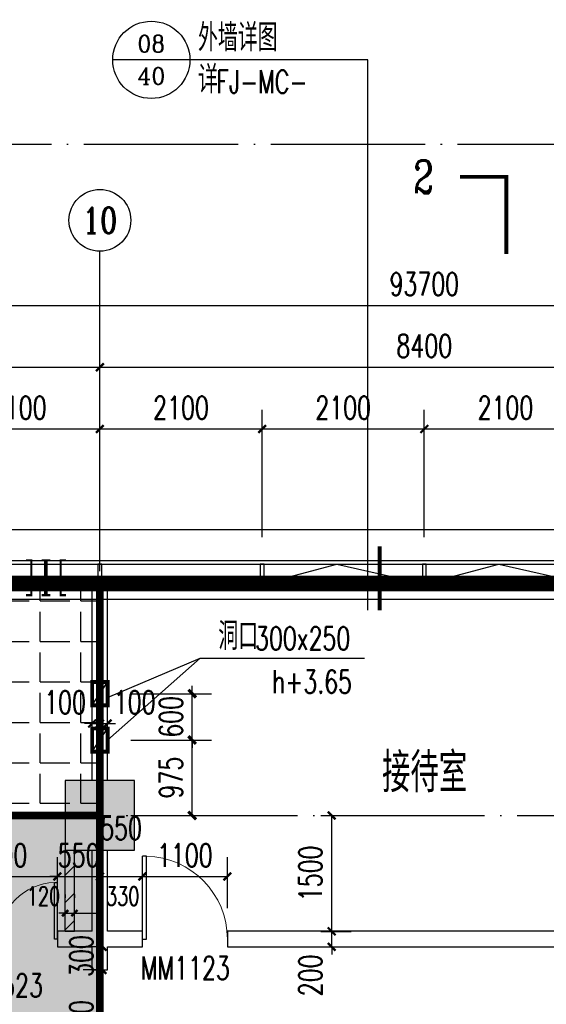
# Model space of a CAD drawing. Extents: x 797781 to 1255204, y 21234 to 1024248.
# Tile 152 of 256: x 937470 to 944287, y 202235 to 214975. Entities that reach past the tile are written whole.
import ezdxf
from ezdxf.enums import TextEntityAlignment as Align

# ---------------------------------------------------------------- set-up
doc = ezdxf.new("R2010")
doc.units = 0
doc.header["$LTSCALE"] = 1000
doc.header["$MEASUREMENT"] = 0
for name, pattern in [('230303生产综合楼-平面图_t8$0$DOTE', [2.42, 2, -0.2, 0.02, -0.2]), ('230303生产综合楼-平面图_t8$0$建筑底图$0$DASH', [0.35, 0.25, -0.1]), ('__DASH', [0.35, 0.25, -0.1])]:
    doc.linetypes.add(name, pattern=pattern)
for name, color, linetype in [('230303生产综合楼-平面图_t8$0$3T_WOOD', 21, 'Continuous'), ('230303生产综合楼-平面图_t8$0$AXIS', 3, 'Continuous'), ('230303生产综合楼-平面图_t8$0$AXIS_TEXT', 7, 'Continuous'), ('230303生产综合楼-平面图_t8$0$COLUMN', 40, 'Continuous'), ('230303生产综合楼-平面图_t8$0$CURTWALL', 4, 'Continuous'), ('230303生产综合楼-平面图_t8$0$DIM_IDEN', 3, 'Continuous'), ('230303生产综合楼-平面图_t8$0$DIM_SYMB', 3, 'Continuous'), ('230303生产综合楼-平面图_t8$0$DOTE', 1, '230303生产综合楼-平面图_t8$0$DOTE'), ('230303生产综合楼-平面图_t8$0$PUB_DIM', 3, 'Continuous'), ('230303生产综合楼-平面图_t8$0$PUB_HATCH', 8, 'Continuous'), ('230303生产综合楼-平面图_t8$0$PUB_TEXT', 7, 'Continuous'), ('230303生产综合楼-平面图_t8$0$WALL', 40, 'Continuous'), ('230303生产综合楼-平面图_t8$0$WALL-MOVE', 6, 'Continuous'), ('230303生产综合楼-平面图_t8$0$WINDOW', 4, 'Continuous'), ('230303生产综合楼-平面图_t8$0$WINDOW_TEXT', 7, 'Continuous'), ('A-暖通提建筑洞口', 1, 'Continuous'), ('AXIS_TEXT', 7, 'Continuous'), ('DIM_LEAD', 3, 'Continuous'), ('PUB_DIM', 3, 'Continuous'), ('PUB_HATCH', 8, 'Continuous'), ('PUB_TEXT', 7, 'Continuous'), ('VALVE_废水', 7, 'Continuous')]:
    doc.layers.add(name, color=color, linetype=linetype)
doc.styles.add('230303生产综合楼-平面图_t8$0$_TCH_AXIS', font='COMPLEX', dxfattribs={"bigfont": 'GBCBIG'})
doc.styles.add('230303生产综合楼-平面图_t8$0$_TCH_DIM', font='SIMPLEX', dxfattribs={"bigfont": 'GBCBIG'})
doc.styles.add('230303生产综合楼-平面图_T8$0$_TCH_DIM_T3', font='SIMPLEX', dxfattribs={"width": 0.705882, "bigfont": 'GBCBIG'})
doc.styles.add('230303生产综合楼-平面图_t8$0$_TCH_LABEL', font='COMPLEX', dxfattribs={"bigfont": 'GBCBIG'})
doc.styles.add('230303生产综合楼-平面图_t8$0$_TCH_WINDOW', font='SIMPLEX', dxfattribs={"height": 3.5, "bigfont": 'GBCBIG'})
doc.styles.add('_TCH_DIM', font='SIMPLEX', dxfattribs={"bigfont": 'GBCBIG'})
doc.styles.add('_TCH_DIM_T3', font='SIMPLEX', dxfattribs={"width": 0.705882, "bigfont": 'GBCBIG'})
doc.styles.add('COMPLEX', font='COMPLEX')
doc.dimstyles.new('230303生产综合楼-平面图_T8$0$_TCH_ARCH&&100', dxfattribs={"dimtxt": 297.5, "dimasz": 100, "dimexe": 250, "dimexo": 300, "dimgap": 126.25, "dimtad": 1, "dimdec": 0, "dimzin": 0, "dimdsep": 46, "dimtxsty": '230303生产综合楼-平面图_T8$0$_TCH_DIM_T3', "dimblk": '230303生产综合楼-平面图_t8$0$_ArchTick', "dimcen": 0.09, "dimclrt": 7, "dimazin": 2, "dimtfac": 1, "dimtdec": 0, "dimtix": 1, "dimtmove": 2, "dimatfit": 3, "dimfxl": 1, "dimtolj": 1, "dimtzin": 0, "dimarcsym": 0})
doc.dimstyles.new('_TCH_ARCH&&100', dxfattribs={"dimtxt": 297.5, "dimasz": 100, "dimexe": 250, "dimexo": 300, "dimgap": 126.25, "dimtad": 1, "dimdec": 0, "dimzin": 0, "dimdsep": 46, "dimtxsty": '_TCH_DIM_T3', "dimblk": 'ARCHTICK', "dimcen": 0.09, "dimclrt": 7, "dimazin": 2, "dimtfac": 1, "dimtdec": 0, "dimtix": 1, "dimtmove": 2, "dimatfit": 3, "dimfxl": 1, "dimtolj": 1, "dimtzin": 0, "dimarcsym": 0})
doc.dimstyles.new('_TCH_ARCH&&80', dxfattribs={"dimtxt": 238, "dimasz": 80, "dimexe": 200, "dimexo": 240, "dimgap": 101, "dimtad": 1, "dimdec": 0, "dimzin": 0, "dimdsep": 46, "dimtxsty": '_TCH_DIM_T3', "dimblk": 'ARCHTICK', "dimcen": 0.09, "dimclrt": 7, "dimazin": 2, "dimtfac": 1, "dimtdec": 0, "dimtix": 1, "dimtmove": 2, "dimatfit": 3, "dimfxl": 1, "dimtolj": 1, "dimtzin": 0, "dimarcsym": 0})

# ---------------------------------------------------------------- blocks, each defined once
blk = doc.blocks.new('AQ1')
at = {"color": 6, "linetype": '__DASH', "ltscale": 4, "const_width": 200}
blk.add_lwpolyline([(1101100, 194745), (1146200, 194745)], dxfattribs=at)
blk = doc.blocks.new('$VALVE$00000547')
at = {"const_width": 30}
for points in [[(0, 100), (-250, 100), (-250, 175)], [(0, 100), (0, 175)], [(0, 100), (250, 100), (250, 175)], [(-250, -175), (-250, -100), (0, -100)], [(0, -175), (0, -100)], [(250, -175), (250, -100), (0, -100)]]:
    blk.add_lwpolyline(points, dxfattribs=at)
blk = doc.blocks.new('1FFSTG')
at = {"layer": 'VALVE_废水', "xscale": 0.9000000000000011, "yscale": 0.9000000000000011, "zscale": 0.9000000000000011, "rotation": 90.02225538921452}
for p in [(1080534, 212857), (1080734, 212857)]:
    blk.add_blockref('$VALVE$00000547', p, dxfattribs=at)
blk = doc.blocks.new('_ArchTick')
at = {"color": 0, "linetype": 'ByBlock', "const_width": 0.4}
blk.add_lwpolyline([(-0.5, -0.5), (0.5, 0.5)], dxfattribs=at)
blk = doc.blocks.new('*D6644')
at = {"layer": 'Defpoints', "color": 0, "transparency": 16777216}
for p in [(1207334, 211141), (1208429, 211141), (1207334, 210541)]:
    blk.add_point(p, dxfattribs=at)
at = {"layer": 'PUB_DIM', "color": 0, "lineweight": -2, "transparency": 16777216}
for p, q in [((1208429, 211141), (1208429, 211241)), ((1207634, 211141), (1208679, 211141)), ((1208429, 210541), (1208429, 211141)), ((1207634, 210541), (1208679, 210541)), ((1208429, 210541), (1208429, 210441))]:
    blk.add_line(p, q, dxfattribs=at)
at = {"layer": 'PUB_DIM', "color": 0, "lineweight": -2, "transparency": 16777216, "xscale": 100, "yscale": 100, "zscale": 100}
for p, rotation in [((1208429, 211141), 270), ((1208429, 210541), 90)]:
    blk.add_blockref('_ArchTick', p, dxfattribs=dict(at, rotation=rotation))
at = {"layer": 'PUB_DIM', "color": 7, "transparency": 16777216, "insert": (1208154, 210841), "char_height": 297.5, "attachment_point": 5, "rotation": 90, "style": '_TCH_DIM_T3'}
blk.add_mtext('\\A1;600', dxfattribs=at)
blk = doc.blocks.new('*D6645')
at = {"layer": 'Defpoints', "color": 0, "transparency": 16777216}
for p in [(1207334, 210541), (1208429, 210541), (1207334, 209566)]:
    blk.add_point(p, dxfattribs=at)
at = {"layer": 'PUB_DIM', "color": 0, "lineweight": -2, "transparency": 16777216}
for p, q in [((1207634, 210541), (1208679, 210541)), ((1208429, 209566), (1208429, 210541)), ((1207634, 209566), (1208679, 209566))]:
    blk.add_line(p, q, dxfattribs=at)
at = {"layer": 'PUB_DIM', "color": 0, "lineweight": -2, "transparency": 16777216, "xscale": 100, "yscale": 100, "zscale": 100}
for p, rotation in [((1208429, 210541), 90), ((1208429, 209566), 270)]:
    blk.add_blockref('_ArchTick', p, dxfattribs=dict(at, rotation=rotation))
at = {"layer": 'PUB_DIM', "color": 7, "transparency": 16777216, "insert": (1208154, 210054), "char_height": 297.5, "attachment_point": 5, "rotation": 90, "style": '_TCH_DIM_T3'}
blk.add_mtext('\\A1;975', dxfattribs=at)
blk = doc.blocks.new('230303生产综合楼-平面图_t8$0$1WZST')
at = {"layer": '230303生产综合楼-平面图_t8$0$3T_WOOD'}
blk.add_lwpolyline([(927982, 7754), (927982, 7804)], dxfattribs=at)
for points in [[(927957, 7504), (928007, 7504), (928007, 7754), (927957, 7754)], [(930057, 7504), (930107, 7504), (930107, 7754), (930057, 7754)], [(932157, 7504), (932207, 7504), (932207, 7754), (932157, 7754)]]:
    blk.add_lwpolyline(points, close=True, dxfattribs=at)
blk = doc.blocks.new('*D1085')
at = {"layer": 'Defpoints', "color": 0, "transparency": 16777216}
for p in [(938058, 203414), (938178, 203414), (938178, 203414)]:
    blk.add_point(p, dxfattribs=at)
at = {"layer": 'PUB_DIM', "color": 0, "lineweight": -2, "transparency": 16777216}
for p, q in [((938058, 203654), (938058, 203614)), ((938178, 203654), (938178, 203614)), ((938058, 203414), (937978, 203414)), ((938058, 203414), (938178, 203414)), ((938178, 203414), (938258, 203414))]:
    blk.add_line(p, q, dxfattribs=at)
at = {"layer": 'PUB_DIM', "color": 0, "lineweight": -2, "transparency": 16777216, "xscale": 80, "yscale": 80, "zscale": 80}
blk.add_blockref('_ArchTick', (938058, 203414), dxfattribs=at)
at = {"layer": 'PUB_DIM', "color": 0, "lineweight": -2, "transparency": 16777216, "xscale": 80, "yscale": 80, "zscale": 80, "rotation": 180}
blk.add_blockref('_ArchTick', (938178, 203414), dxfattribs=at)
at = {"layer": 'PUB_DIM', "color": 7, "transparency": 16777216, "insert": (937778, 203634), "char_height": 238, "attachment_point": 5, "style": '_TCH_DIM_T3'}
blk.add_mtext('\\A1;120', dxfattribs=at)
blk = doc.blocks.new('*D1086')
at = {"layer": 'Defpoints', "color": 0, "transparency": 16777216}
for p in [(938178, 203414), (938508, 203414), (938508, 203414)]:
    blk.add_point(p, dxfattribs=at)
at = {"layer": 'PUB_DIM', "color": 0, "lineweight": -2, "transparency": 16777216}
for p, q in [((938178, 203654), (938178, 203614)), ((938508, 203654), (938508, 203614)), ((938178, 203414), (938508, 203414))]:
    blk.add_line(p, q, dxfattribs=at)
at = {"layer": 'PUB_DIM', "color": 0, "lineweight": -2, "transparency": 16777216, "xscale": 80, "yscale": 80, "zscale": 80, "rotation": 180}
blk.add_blockref('_ArchTick', (938178, 203414), dxfattribs=at)
at = {"layer": 'PUB_DIM', "color": 0, "lineweight": -2, "transparency": 16777216, "xscale": 80, "yscale": 80, "zscale": 80}
blk.add_blockref('_ArchTick', (938508, 203414), dxfattribs=at)
at = {"layer": 'PUB_DIM', "color": 7, "transparency": 16777216, "insert": (938804, 203634), "char_height": 238, "attachment_point": 5, "style": '_TCH_DIM_T3'}
blk.add_mtext('\\A1;330', dxfattribs=at)
blk = doc.blocks.new('230303生产综合楼-平面图_t8$0$$DorLib2D$00000002')
for p, q in [((-0.5, 0), (-0.5, 0.4875)), ((-0.475, 0.4875), (-0.5, 0.4875)), ((-0.475, 0), (-0.475, 0.4875)), ((0.475, 0), (0.475, 0.4875)), ((0.475, 0.4875), (0.5, 0.4875)), ((0.5, 0), (0.5, 0.4875)), ((-0.5, 0), (-0.475, 0)), ((0.5, 0), (0.475, 0))]:
    blk.add_line(p, q)
at = {"lineweight": 13}
for centre, start, end in [((-0.4875, 0), 0, 88.53072), ((0.4875, 0), 91.46928, 180)]:
    blk.add_arc(centre, 0.4875, start, end, dxfattribs=at)
blk = doc.blocks.new('230303生产综合楼-平面图_t8$0$_ArchTick')
at = {"color": 0, "linetype": 'ByBlock', "const_width": 0.3}
blk.add_lwpolyline([(-0.5, -0.5), (0.5, 0.5)], dxfattribs=at)
blk = doc.blocks.new('*D1220')
at = {"layer": '230303生产综合楼-平面图_t8$0$PUB_DIM', "color": 0, "lineweight": -2, "transparency": 16777216}
for p, q in [((938408, 206139), (938408, 206118)), ((938508, 206139), (938508, 206118)), ((938408, 205868), (938308, 205868)), ((938408, 205868), (938508, 205868)), ((938508, 205868), (938608, 205868))]:
    blk.add_line(p, q, dxfattribs=at)
at = {"layer": 'Defpoints', "color": 0, "transparency": 16777216}
for p in [(938408, 205839), (938508, 205868), (938508, 205839)]:
    blk.add_point(p, dxfattribs=at)
at = {"layer": '230303生产综合楼-平面图_t8$0$PUB_DIM', "color": 0, "lineweight": -2, "transparency": 16777216, "xscale": 100, "yscale": 100, "zscale": 100}
blk.add_blockref('230303生产综合楼-平面图_t8$0$_ArchTick', (938408, 205868), dxfattribs=at)
at = {"layer": '230303生产综合楼-平面图_t8$0$PUB_DIM', "color": 0, "lineweight": -2, "transparency": 16777216, "xscale": 100, "yscale": 100, "zscale": 100, "rotation": 180}
blk.add_blockref('230303生产综合楼-平面图_t8$0$_ArchTick', (938508, 205868), dxfattribs=at)
at = {"layer": '230303生产综合楼-平面图_t8$0$PUB_DIM', "color": 7, "transparency": 16777216, "insert": (938058, 206143), "char_height": 297.5, "attachment_point": 5, "style": '230303生产综合楼-平面图_T8$0$_TCH_DIM_T3'}
blk.add_mtext('\\A1;100', dxfattribs=at)
blk = doc.blocks.new('*D1221')
at = {"layer": '230303生产综合楼-平面图_t8$0$PUB_DIM', "color": 0, "lineweight": -2, "transparency": 16777216}
for p, q in [((938508, 206139), (938508, 206118)), ((938608, 206139), (938608, 206118)), ((938508, 205868), (938408, 205868)), ((938508, 205868), (938608, 205868)), ((938608, 205868), (938708, 205868))]:
    blk.add_line(p, q, dxfattribs=at)
at = {"layer": 'Defpoints', "color": 0, "transparency": 16777216}
for p in [(938508, 205839), (938608, 205868), (938608, 205839)]:
    blk.add_point(p, dxfattribs=at)
at = {"layer": '230303生产综合楼-平面图_t8$0$PUB_DIM', "color": 0, "lineweight": -2, "transparency": 16777216, "xscale": 100, "yscale": 100, "zscale": 100}
blk.add_blockref('230303生产综合楼-平面图_t8$0$_ArchTick', (938508, 205868), dxfattribs=at)
at = {"layer": '230303生产综合楼-平面图_t8$0$PUB_DIM', "color": 0, "lineweight": -2, "transparency": 16777216, "xscale": 100, "yscale": 100, "zscale": 100, "rotation": 180}
blk.add_blockref('230303生产综合楼-平面图_t8$0$_ArchTick', (938608, 205868), dxfattribs=at)
at = {"layer": '230303生产综合楼-平面图_t8$0$PUB_DIM', "color": 7, "transparency": 16777216, "insert": (938958, 206143), "char_height": 297.5, "attachment_point": 5, "style": '230303生产综合楼-平面图_T8$0$_TCH_DIM_T3'}
blk.add_mtext('\\A1;100', dxfattribs=at)
blk = doc.blocks.new('*D1318')
at = {"layer": '230303生产综合楼-平面图_t8$0$PUB_DIM', "color": 0, "lineweight": -2, "transparency": 16777216}
for p, q in [((941370, 204679), (941759, 204679)), ((941509, 203179), (941509, 204679)), ((941370, 203179), (941759, 203179))]:
    blk.add_line(p, q, dxfattribs=at)
at = {"layer": 'Defpoints', "color": 0, "transparency": 16777216}
for p in [(941070, 204679), (941509, 204679), (941070, 203179)]:
    blk.add_point(p, dxfattribs=at)
at = {"layer": '230303生产综合楼-平面图_t8$0$PUB_DIM', "color": 0, "lineweight": -2, "transparency": 16777216, "xscale": 100, "yscale": 100, "zscale": 100}
for p, rotation in [((941509, 204679), 90), ((941509, 203179), 270)]:
    blk.add_blockref('230303生产综合楼-平面图_t8$0$_ArchTick', p, dxfattribs=dict(at, rotation=rotation))
at = {"layer": '230303生产综合楼-平面图_t8$0$PUB_DIM', "color": 7, "transparency": 16777216, "insert": (941234, 203929), "char_height": 297.5, "attachment_point": 5, "rotation": 90, "style": '230303生产综合楼-平面图_T8$0$_TCH_DIM_T3'}
blk.add_mtext('\\A1;1500', dxfattribs=at)
blk = doc.blocks.new('*D1319')
at = {"layer": '230303生产综合楼-平面图_t8$0$PUB_DIM', "color": 0, "lineweight": -2, "transparency": 16777216}
for p, q in [((941509, 203179), (941509, 203279)), ((941370, 203179), (941759, 203179)), ((941509, 202979), (941509, 203179)), ((941370, 202979), (941759, 202979)), ((941509, 202979), (941509, 202879))]:
    blk.add_line(p, q, dxfattribs=at)
at = {"layer": 'Defpoints', "color": 0, "transparency": 16777216}
for p in [(941070, 203179), (941509, 203179), (941070, 202979)]:
    blk.add_point(p, dxfattribs=at)
at = {"layer": '230303生产综合楼-平面图_t8$0$PUB_DIM', "color": 0, "lineweight": -2, "transparency": 16777216, "xscale": 100, "yscale": 100, "zscale": 100}
for p, rotation in [((941509, 203179), 270), ((941509, 202979), 90)]:
    blk.add_blockref('230303生产综合楼-平面图_t8$0$_ArchTick', p, dxfattribs=dict(at, rotation=rotation))
at = {"layer": '230303生产综合楼-平面图_t8$0$PUB_DIM', "color": 7, "transparency": 16777216, "insert": (941234, 202609), "char_height": 297.5, "attachment_point": 5, "rotation": 90, "style": '230303生产综合楼-平面图_T8$0$_TCH_DIM_T3'}
blk.add_mtext('\\A1;200', dxfattribs=at)
blk = doc.blocks.new('*D1329')
at = {"layer": '230303生产综合楼-平面图_t8$0$PUB_DIM', "color": 0, "lineweight": -2, "transparency": 16777216}
for p, q in [((936458, 203479), (936458, 204138)), ((937958, 203479), (937958, 204138)), ((936458, 203888), (937958, 203888))]:
    blk.add_line(p, q, dxfattribs=at)
at = {"layer": 'Defpoints', "color": 0, "transparency": 16777216}
for p in [(937958, 203888), (936458, 203179), (937958, 203179)]:
    blk.add_point(p, dxfattribs=at)
at = {"layer": '230303生产综合楼-平面图_t8$0$PUB_DIM', "color": 0, "lineweight": -2, "transparency": 16777216, "xscale": 100, "yscale": 100, "zscale": 100, "rotation": 180}
blk.add_blockref('230303生产综合楼-平面图_t8$0$_ArchTick', (936458, 203888), dxfattribs=at)
at = {"layer": '230303生产综合楼-平面图_t8$0$PUB_DIM', "color": 0, "lineweight": -2, "transparency": 16777216, "xscale": 100, "yscale": 100, "zscale": 100}
blk.add_blockref('230303生产综合楼-平面图_t8$0$_ArchTick', (937958, 203888), dxfattribs=at)
at = {"layer": '230303生产综合楼-平面图_t8$0$PUB_DIM', "color": 7, "transparency": 16777216, "insert": (937208, 204163), "char_height": 297.5, "attachment_point": 5, "style": '230303生产综合楼-平面图_T8$0$_TCH_DIM_T3'}
blk.add_mtext('\\A1;1500', dxfattribs=at)
blk = doc.blocks.new('*D1330')
at = {"layer": '230303生产综合楼-平面图_t8$0$PUB_DIM', "color": 0, "lineweight": -2, "transparency": 16777216}
for p, q in [((937958, 203479), (937958, 204138)), ((938508, 203479), (938508, 204138)), ((937958, 203888), (937858, 203888)), ((937958, 203888), (938508, 203888)), ((938508, 203888), (938608, 203888))]:
    blk.add_line(p, q, dxfattribs=at)
at = {"layer": 'Defpoints', "color": 0, "transparency": 16777216}
for p in [(938508, 203888), (937958, 203179), (938508, 203179)]:
    blk.add_point(p, dxfattribs=at)
at = {"layer": '230303生产综合楼-平面图_t8$0$PUB_DIM', "color": 0, "lineweight": -2, "transparency": 16777216, "xscale": 100, "yscale": 100, "zscale": 100}
blk.add_blockref('230303生产综合楼-平面图_t8$0$_ArchTick', (937958, 203888), dxfattribs=at)
at = {"layer": '230303生产综合楼-平面图_t8$0$PUB_DIM', "color": 0, "lineweight": -2, "transparency": 16777216, "xscale": 100, "yscale": 100, "zscale": 100, "rotation": 180}
blk.add_blockref('230303生产综合楼-平面图_t8$0$_ArchTick', (938508, 203888), dxfattribs=at)
at = {"layer": '230303生产综合楼-平面图_t8$0$PUB_DIM', "color": 7, "transparency": 16777216, "insert": (938233, 204163), "char_height": 297.5, "attachment_point": 5, "style": '230303生产综合楼-平面图_T8$0$_TCH_DIM_T3'}
blk.add_mtext('\\A1;550', dxfattribs=at)
blk = doc.blocks.new('*D1331')
at = {"layer": '230303生产综合楼-平面图_t8$0$PUB_DIM', "color": 0, "lineweight": -2, "transparency": 16777216}
for p, q in [((938508, 203479), (938508, 204138)), ((939058, 203479), (939058, 204138)), ((938508, 203888), (939058, 203888))]:
    blk.add_line(p, q, dxfattribs=at)
at = {"layer": 'Defpoints', "color": 0, "transparency": 16777216}
for p in [(939058, 203888), (938508, 203179), (939058, 203179)]:
    blk.add_point(p, dxfattribs=at)
at = {"layer": '230303生产综合楼-平面图_t8$0$PUB_DIM', "color": 0, "lineweight": -2, "transparency": 16777216, "xscale": 100, "yscale": 100, "zscale": 100, "rotation": 180}
blk.add_blockref('230303生产综合楼-平面图_t8$0$_ArchTick', (938508, 203888), dxfattribs=at)
at = {"layer": '230303生产综合楼-平面图_t8$0$PUB_DIM', "color": 0, "lineweight": -2, "transparency": 16777216, "xscale": 100, "yscale": 100, "zscale": 100}
blk.add_blockref('230303生产综合楼-平面图_t8$0$_ArchTick', (939058, 203888), dxfattribs=at)
at = {"layer": '230303生产综合楼-平面图_t8$0$PUB_DIM', "color": 7, "transparency": 16777216, "insert": (938783, 204513), "char_height": 297.5, "attachment_point": 5, "style": '230303生产综合楼-平面图_T8$0$_TCH_DIM_T3'}
blk.add_mtext('\\A1;550', dxfattribs=at)
blk = doc.blocks.new('*D1332')
at = {"layer": '230303生产综合楼-平面图_t8$0$PUB_DIM', "color": 0, "lineweight": -2, "transparency": 16777216}
for p, q in [((939058, 203479), (939058, 204138)), ((940158, 203479), (940158, 204138)), ((939058, 203888), (940158, 203888))]:
    blk.add_line(p, q, dxfattribs=at)
at = {"layer": 'Defpoints', "color": 0, "transparency": 16777216}
for p in [(940158, 203888), (939058, 203179), (940158, 203179)]:
    blk.add_point(p, dxfattribs=at)
at = {"layer": '230303生产综合楼-平面图_t8$0$PUB_DIM', "color": 0, "lineweight": -2, "transparency": 16777216, "xscale": 100, "yscale": 100, "zscale": 100, "rotation": 180}
blk.add_blockref('230303生产综合楼-平面图_t8$0$_ArchTick', (939058, 203888), dxfattribs=at)
at = {"layer": '230303生产综合楼-平面图_t8$0$PUB_DIM', "color": 0, "lineweight": -2, "transparency": 16777216, "xscale": 100, "yscale": 100, "zscale": 100}
blk.add_blockref('230303生产综合楼-平面图_t8$0$_ArchTick', (940158, 203888), dxfattribs=at)
at = {"layer": '230303生产综合楼-平面图_t8$0$PUB_DIM', "color": 7, "transparency": 16777216, "insert": (939608, 204163), "char_height": 297.5, "attachment_point": 5, "style": '230303生产综合楼-平面图_T8$0$_TCH_DIM_T3'}
blk.add_mtext('\\A1;1100', dxfattribs=at)
blk = doc.blocks.new('*D1334')
at = {"layer": '230303生产综合楼-平面图_t8$0$PUB_DIM', "color": 0, "lineweight": -2, "transparency": 16777216}
for p, q in [((938552, 202679), (938292, 202679)), ((938542, 201179), (938542, 202679)), ((938552, 201179), (938292, 201179))]:
    blk.add_line(p, q, dxfattribs=at)
at = {"layer": 'Defpoints', "color": 0, "transparency": 16777216}
for p in [(938542, 202679), (938852, 202679), (938852, 201179)]:
    blk.add_point(p, dxfattribs=at)
at = {"layer": '230303生产综合楼-平面图_t8$0$PUB_DIM', "color": 0, "lineweight": -2, "transparency": 16777216, "xscale": 100, "yscale": 100, "zscale": 100}
for p, rotation in [((938542, 202679), 90), ((938542, 201179), 270)]:
    blk.add_blockref('230303生产综合楼-平面图_t8$0$_ArchTick', p, dxfattribs=dict(at, rotation=rotation))
at = {"layer": '230303生产综合楼-平面图_t8$0$PUB_DIM', "color": 7, "transparency": 16777216, "insert": (938267, 201929), "char_height": 297.5, "attachment_point": 5, "rotation": 90, "style": '230303生产综合楼-平面图_T8$0$_TCH_DIM_T3'}
blk.add_mtext('\\A1;1500', dxfattribs=at)
blk = doc.blocks.new('*D1335')
at = {"layer": '230303生产综合楼-平面图_t8$0$PUB_DIM', "color": 0, "lineweight": -2, "transparency": 16777216}
for p, q in [((938552, 202979), (938292, 202979)), ((938542, 202679), (938542, 202979)), ((938552, 202679), (938292, 202679))]:
    blk.add_line(p, q, dxfattribs=at)
at = {"layer": 'Defpoints', "color": 0, "transparency": 16777216}
for p in [(938542, 202979), (938852, 202979), (938852, 202679)]:
    blk.add_point(p, dxfattribs=at)
at = {"layer": '230303生产综合楼-平面图_t8$0$PUB_DIM', "color": 0, "lineweight": -2, "transparency": 16777216, "xscale": 100, "yscale": 100, "zscale": 100}
for p, rotation in [((938542, 202979), 90), ((938542, 202679), 270)]:
    blk.add_blockref('230303生产综合楼-平面图_t8$0$_ArchTick', p, dxfattribs=dict(at, rotation=rotation))
at = {"layer": '230303生产综合楼-平面图_t8$0$PUB_DIM', "color": 7, "transparency": 16777216, "insert": (938267, 202859), "char_height": 297.5, "attachment_point": 5, "rotation": 90, "style": '230303生产综合楼-平面图_T8$0$_TCH_DIM_T3'}
blk.add_mtext('\\A1;300', dxfattribs=at)
blk = doc.blocks.new('*D1421')
at = {"layer": '230303生产综合楼-平面图_t8$0$AXIS', "color": 0, "lineweight": -2, "transparency": 16777216}
for p, q in [((936408, 208279), (936408, 209929)), ((938508, 208279), (938508, 209929)), ((936408, 209679), (938508, 209679))]:
    blk.add_line(p, q, dxfattribs=at)
at = {"layer": 'Defpoints', "color": 0, "transparency": 16777216}
for p in [(938508, 209679), (936408, 207979), (938508, 207979)]:
    blk.add_point(p, dxfattribs=at)
at = {"layer": '230303生产综合楼-平面图_t8$0$AXIS', "color": 0, "lineweight": -2, "transparency": 16777216, "xscale": 100, "yscale": 100, "zscale": 100, "rotation": 180}
blk.add_blockref('230303生产综合楼-平面图_t8$0$_ArchTick', (936408, 209679), dxfattribs=at)
at = {"layer": '230303生产综合楼-平面图_t8$0$AXIS', "color": 0, "lineweight": -2, "transparency": 16777216, "xscale": 100, "yscale": 100, "zscale": 100}
blk.add_blockref('230303生产综合楼-平面图_t8$0$_ArchTick', (938508, 209679), dxfattribs=at)
at = {"layer": '230303生产综合楼-平面图_t8$0$AXIS', "color": 7, "transparency": 16777216, "insert": (937458, 209954), "char_height": 297.5, "attachment_point": 5, "style": '230303生产综合楼-平面图_T8$0$_TCH_DIM_T3'}
blk.add_mtext('\\A1;2100', dxfattribs=at)
blk = doc.blocks.new('*D1422')
at = {"layer": '230303生产综合楼-平面图_t8$0$AXIS', "color": 0, "lineweight": -2, "transparency": 16777216}
for p, q in [((938508, 208279), (938508, 209929)), ((940608, 208279), (940608, 209929)), ((938508, 209679), (940608, 209679))]:
    blk.add_line(p, q, dxfattribs=at)
at = {"layer": 'Defpoints', "color": 0, "transparency": 16777216}
for p in [(940608, 209679), (938508, 207979), (940608, 207979)]:
    blk.add_point(p, dxfattribs=at)
at = {"layer": '230303生产综合楼-平面图_t8$0$AXIS', "color": 0, "lineweight": -2, "transparency": 16777216, "xscale": 100, "yscale": 100, "zscale": 100, "rotation": 180}
blk.add_blockref('230303生产综合楼-平面图_t8$0$_ArchTick', (938508, 209679), dxfattribs=at)
at = {"layer": '230303生产综合楼-平面图_t8$0$AXIS', "color": 0, "lineweight": -2, "transparency": 16777216, "xscale": 100, "yscale": 100, "zscale": 100}
blk.add_blockref('230303生产综合楼-平面图_t8$0$_ArchTick', (940608, 209679), dxfattribs=at)
at = {"layer": '230303生产综合楼-平面图_t8$0$AXIS', "color": 7, "transparency": 16777216, "insert": (939558, 209954), "char_height": 297.5, "attachment_point": 5, "style": '230303生产综合楼-平面图_T8$0$_TCH_DIM_T3'}
blk.add_mtext('\\A1;2100', dxfattribs=at)
blk = doc.blocks.new('*D1423')
at = {"layer": '230303生产综合楼-平面图_t8$0$AXIS', "color": 0, "lineweight": -2, "transparency": 16777216}
for p, q in [((940608, 208279), (940608, 209929)), ((942708, 208279), (942708, 209929)), ((940608, 209679), (942708, 209679))]:
    blk.add_line(p, q, dxfattribs=at)
at = {"layer": 'Defpoints', "color": 0, "transparency": 16777216}
for p in [(942708, 209679), (940608, 207979), (942708, 207979)]:
    blk.add_point(p, dxfattribs=at)
at = {"layer": '230303生产综合楼-平面图_t8$0$AXIS', "color": 0, "lineweight": -2, "transparency": 16777216, "xscale": 100, "yscale": 100, "zscale": 100, "rotation": 180}
blk.add_blockref('230303生产综合楼-平面图_t8$0$_ArchTick', (940608, 209679), dxfattribs=at)
at = {"layer": '230303生产综合楼-平面图_t8$0$AXIS', "color": 0, "lineweight": -2, "transparency": 16777216, "xscale": 100, "yscale": 100, "zscale": 100}
blk.add_blockref('230303生产综合楼-平面图_t8$0$_ArchTick', (942708, 209679), dxfattribs=at)
at = {"layer": '230303生产综合楼-平面图_t8$0$AXIS', "color": 7, "transparency": 16777216, "insert": (941658, 209954), "char_height": 297.5, "attachment_point": 5, "style": '230303生产综合楼-平面图_T8$0$_TCH_DIM_T3'}
blk.add_mtext('\\A1;2100', dxfattribs=at)
blk = doc.blocks.new('*D1424')
at = {"layer": '230303生产综合楼-平面图_t8$0$AXIS', "color": 0, "lineweight": -2, "transparency": 16777216}
for p, q in [((942708, 208279), (942708, 209929)), ((944808, 208279), (944808, 209929)), ((942708, 209679), (944808, 209679))]:
    blk.add_line(p, q, dxfattribs=at)
at = {"layer": 'Defpoints', "color": 0, "transparency": 16777216}
for p in [(944808, 209679), (942708, 207979), (944808, 207979)]:
    blk.add_point(p, dxfattribs=at)
at = {"layer": '230303生产综合楼-平面图_t8$0$AXIS', "color": 0, "lineweight": -2, "transparency": 16777216, "xscale": 100, "yscale": 100, "zscale": 100, "rotation": 180}
blk.add_blockref('230303生产综合楼-平面图_t8$0$_ArchTick', (942708, 209679), dxfattribs=at)
at = {"layer": '230303生产综合楼-平面图_t8$0$AXIS', "color": 0, "lineweight": -2, "transparency": 16777216, "xscale": 100, "yscale": 100, "zscale": 100}
blk.add_blockref('230303生产综合楼-平面图_t8$0$_ArchTick', (944808, 209679), dxfattribs=at)
at = {"layer": '230303生产综合楼-平面图_t8$0$AXIS', "color": 7, "transparency": 16777216, "insert": (943758, 209954), "char_height": 297.5, "attachment_point": 5, "style": '230303生产综合楼-平面图_T8$0$_TCH_DIM_T3'}
blk.add_mtext('\\A1;2100', dxfattribs=at)
blk = doc.blocks.new('*D1520')
at = {"layer": '230303生产综合楼-平面图_t8$0$AXIS', "color": 0, "lineweight": -2, "transparency": 16777216}
for p, q in [((930108, 208279), (930108, 210729)), ((938508, 208279), (938508, 210729)), ((930108, 210479), (938508, 210479))]:
    blk.add_line(p, q, dxfattribs=at)
at = {"layer": 'Defpoints', "color": 0, "transparency": 16777216}
for p in [(938508, 210479), (930108, 207979), (938508, 207979)]:
    blk.add_point(p, dxfattribs=at)
at = {"layer": '230303生产综合楼-平面图_t8$0$AXIS', "color": 0, "lineweight": -2, "transparency": 16777216, "xscale": 100, "yscale": 100, "zscale": 100, "rotation": 180}
blk.add_blockref('230303生产综合楼-平面图_t8$0$_ArchTick', (930108, 210479), dxfattribs=at)
at = {"layer": '230303生产综合楼-平面图_t8$0$AXIS', "color": 0, "lineweight": -2, "transparency": 16777216, "xscale": 100, "yscale": 100, "zscale": 100}
blk.add_blockref('230303生产综合楼-平面图_t8$0$_ArchTick', (938508, 210479), dxfattribs=at)
at = {"layer": '230303生产综合楼-平面图_t8$0$AXIS', "color": 7, "transparency": 16777216, "insert": (934308, 210754), "char_height": 297.5, "attachment_point": 5, "style": '230303生产综合楼-平面图_T8$0$_TCH_DIM_T3'}
blk.add_mtext('\\A1;8400', dxfattribs=at)
blk = doc.blocks.new('*D1521')
at = {"layer": '230303生产综合楼-平面图_t8$0$AXIS', "color": 0, "lineweight": -2, "transparency": 16777216}
for p, q in [((938508, 208279), (938508, 210729)), ((946908, 208279), (946908, 210729)), ((938508, 210479), (946908, 210479))]:
    blk.add_line(p, q, dxfattribs=at)
at = {"layer": 'Defpoints', "color": 0, "transparency": 16777216}
for p in [(946908, 210479), (938508, 207979), (946908, 207979)]:
    blk.add_point(p, dxfattribs=at)
at = {"layer": '230303生产综合楼-平面图_t8$0$AXIS', "color": 0, "lineweight": -2, "transparency": 16777216, "xscale": 100, "yscale": 100, "zscale": 100, "rotation": 180}
blk.add_blockref('230303生产综合楼-平面图_t8$0$_ArchTick', (938508, 210479), dxfattribs=at)
at = {"layer": '230303生产综合楼-平面图_t8$0$AXIS', "color": 0, "lineweight": -2, "transparency": 16777216, "xscale": 100, "yscale": 100, "zscale": 100}
blk.add_blockref('230303生产综合楼-平面图_t8$0$_ArchTick', (946908, 210479), dxfattribs=at)
at = {"layer": '230303生产综合楼-平面图_t8$0$AXIS', "color": 7, "transparency": 16777216, "insert": (942708, 210754), "char_height": 297.5, "attachment_point": 5, "style": '230303生产综合楼-平面图_T8$0$_TCH_DIM_T3'}
blk.add_mtext('\\A1;8400', dxfattribs=at)
blk = doc.blocks.new('*D1528')
at = {"layer": '230303生产综合楼-平面图_t8$0$AXIS', "color": 0, "lineweight": -2, "transparency": 16777216}
for p, q in [((895858, 208579), (895858, 211529)), ((989558, 208579), (989558, 211529)), ((895858, 211279), (989558, 211279))]:
    blk.add_line(p, q, dxfattribs=at)
at = {"layer": 'Defpoints', "color": 0, "transparency": 16777216}
for p in [(989558, 211279), (895858, 208279), (989558, 208279)]:
    blk.add_point(p, dxfattribs=at)
at = {"layer": '230303生产综合楼-平面图_t8$0$AXIS', "color": 0, "lineweight": -2, "transparency": 16777216, "xscale": 100, "yscale": 100, "zscale": 100, "rotation": 180}
blk.add_blockref('230303生产综合楼-平面图_t8$0$_ArchTick', (895858, 211279), dxfattribs=at)
at = {"layer": '230303生产综合楼-平面图_t8$0$AXIS', "color": 0, "lineweight": -2, "transparency": 16777216, "xscale": 100, "yscale": 100, "zscale": 100}
blk.add_blockref('230303生产综合楼-平面图_t8$0$_ArchTick', (989558, 211279), dxfattribs=at)
at = {"layer": '230303生产综合楼-平面图_t8$0$AXIS', "color": 7, "transparency": 16777216, "insert": (942708, 211554), "char_height": 297.5, "attachment_point": 5, "style": '230303生产综合楼-平面图_T8$0$_TCH_DIM_T3'}
blk.add_mtext('\\A1;93700', dxfattribs=at)
blk = doc.blocks.new('_AXISO')
blk.add_circle((0, 0), 0.5)
at = {"layer": 'AXIS_TEXT', "style": 'COMPLEX', "width": 1.041667}
blk.add_attdef('A', text='', height=0.56, dxfattribs=at).set_placement((-0.25, -0.28), (0.25, -0.28), align=Align.FIT)
blk = doc.blocks.new('230303生产综合楼-平面图_t8$0$$DorLib2D$00000001')
for p, q in [((0.45, 0.975), (0.5, 0.975)), ((0.45, 0), (0.45, 0.975)), ((0.5, 0), (0.5, 0.975)), ((0.5, 0), (0.45, 0))]:
    blk.add_line(p, q)
at = {"lineweight": 13}
blk.add_arc((0.475, 0), 0.975, 91.4693, 180, dxfattribs=at)
blk = doc.blocks.new('_FZH')
blk.add_lwpolyline([(-0.5, -0.5), (0.5, -0.5), (0.5, 0.5), (-0.5, 0.5)], close=True)
at = {"layer": 'PUB_HATCH'}
blk.add_solid([(-0.5, -0.5), (0.5, -0.5), (-0.5, 0.5), (0.5, 0.5)], dxfattribs=at)
blk = doc.blocks.new('1FND11')
at = {"layer": 'A-暖通提建筑洞口', "const_width": 50}
for points in [[(1207133.9, 211291.2), (1207333.9, 211291.2), (1207333.9, 210991.2), (1207133.9, 210991.2)], [(1207133.9, 210691), (1207333.9, 210691), (1207333.9, 210391), (1207133.9, 210391)]]:
    blk.add_lwpolyline(points, close=True, dxfattribs=at)
at = {"layer": 'A-暖通提建筑洞口'}
for points in [[(1207133.9, 210991.2), (1207333.9, 211291.2)], [(1207133.9, 210391), (1207333.9, 210691)]]:
    blk.add_lwpolyline(points, dxfattribs=at)
at = {"layer": 'DIM_LEAD'}
for p, q in [((1207333.9, 210541), (1208533.7, 211602.5)), ((1207333.9, 210541), (1208533.7, 211602.5)), ((1207333.9, 211091.3), (1208533.7, 211602.5)), ((1208533.7, 211602.5), (1210657.9, 211602.5))]:
    blk.add_line(p, q, dxfattribs=at)
at = {"layer": 'PUB_TEXT', "style": '_TCH_DIM'}
blk.add_text('洞口', height=357.45, dxfattribs=at).set_placement((1208766.3, 211707.5))
at = {"layer": 'PUB_TEXT', "style": '_TCH_DIM', "width": 0.705882}
for s, p in [('300x250', (1209242.9, 211707.5)), ('h+3.65', (1209462.9, 211147.5))]:
    blk.add_text(s, height=297.5, dxfattribs=at).set_placement(p)
at = {"layer": 'PUB_DIM'}
for p1, p2, picture, middle in [((1207333.9, 210541), (1207333.9, 211141.2), '*D6644', (1208154.2, 210841.1)), ((1207333.9, 209566), (1207333.9, 210541), '*D6645', (1208154.2, 210053.5))]:
    dim = blk.add_aligned_dim(p1=p1, p2=p2, distance=-1095.3, dimstyle='_TCH_ARCH&&100', dxfattribs=at)
    dim.commit()
    dim.dimension.update_dxf_attribs({"geometry": picture, "text_midpoint": middle})

msp = doc.modelspace()

# ---------------------------------------------------------------- hatches: boundary and pattern name
at = {"layer": '230303生产综合楼-平面图_t8$0$PUB_HATCH'}
h = msp.add_hatch(dxfattribs=at)
h.set_pattern_fill('普通砖', color=256, scale=100, style=0)
h.set_pattern_definition([(45, (0, 179.5), (-176.776766, 176.776766), [])])
h.paths.add_polyline_path([(938178, 204229.2), (938058, 204229.2), (938058, 203179.2), (938178, 203179.2)])
at = {"layer": 'PUB_HATCH'}
h = msp.add_hatch(dxfattribs=at)
h.set_pattern_fill('ANGLE', color=256, scale=150)
h.set_pattern_definition([(0, (0, 0), (0, 523.875), [381, -142.875]), (90, (0, 0), (-523.875, 3e-14), [381, -142.875])])
h.paths.add_polyline_path([(930108.6, 204679.2), (938508, 204679.2), (938508, 207679.2), (930108.6, 207679.2)])
h = msp.add_hatch(dxfattribs=at)
h.set_pattern_fill('DOTS', color=256, scale=150)
h.set_pattern_definition([(0, (0, 0), (119.0625, 238.125), [0, -238.125])])
h.paths.add_polyline_path([(930108.6, 181429.2), (938508.6, 181429.2), (938508.6, 204679.2), (930108.6, 204679.2)])

# ---------------------------------------------------------------- linework, layer by layer
at = {"color": 2, "linetype": '230303生产综合楼-平面图_t8$0$建筑底图$0$DASH', "const_width": 100}
for points in [[(938508, 204679.2), (930108, 204679.2), (930108, 207679.2), (938508, 207679.2)], [(930108.6, 181429.2), (938508.6, 181429.2), (938508.6, 204679.2), (930108.6, 204679.2)]]:
    msp.add_lwpolyline(points, close=True, dxfattribs=at)
at = {"layer": '230303生产综合楼-平面图_t8$0$AXIS'}
msp.add_line((938508, 207979.2), (938508, 211979.2), dxfattribs=at)
at = {"layer": '230303生产综合楼-平面图_t8$0$CURTWALL'}
for points in [[(904308, 207979.2), (950154.7, 207979.2)], [(904308, 207929.2), (950154.7, 207929.2)], [(940633, 207679.2), (941574.8, 207929.2), (942683, 207679.2)], [(942733, 207679.2), (943674.8, 207929.2), (944783, 207679.2)], [(939908, 181229.2), (896158, 181229.2), (896158, 207679.2), (950154.7, 207679.2)]]:
    msp.add_lwpolyline(points, dxfattribs=at)
at = {"layer": '230303生产综合楼-平面图_t8$0$DIM_IDEN'}
for p, q in [((939673.5, 214455.2), (938673.5, 214455.2)), ((941978.9, 214455.2), (939673.5, 214455.2)), ((941978.9, 207334.1), (941978.9, 214455.2))]:
    msp.add_line(p, q, dxfattribs=at)
at = {"layer": '230303生产综合楼-平面图_t8$0$DIM_IDEN', "const_width": 50}
msp.add_lwpolyline([(942128.9, 207334.1), (942128.9, 208160.1)], dxfattribs=at)
at = {"layer": '230303生产综合楼-平面图_t8$0$DIM_IDEN'}
msp.add_circle((939173.5, 214455.2), 500, dxfattribs=at)
at = {"layer": '230303生产综合楼-平面图_t8$0$DIM_SYMB', "const_width": 50}
msp.add_lwpolyline([(943168.6, 212941.6), (943768.6, 212941.6), (943768.6, 211941.6)], dxfattribs=at)
at = {"layer": '230303生产综合楼-平面图_t8$0$DOTE'}
for p, q in [((897159.4, 213366.3), (964285.6, 213366.3)), ((938508, 176379.2), (938508, 207979.2)), ((895508, 204679.2), (989908, 204679.2))]:
    msp.add_line(p, q, dxfattribs=at)
at = {"layer": '230303生产综合楼-平面图_t8$0$PUB_HATCH', "color": 8}
msp.add_lwpolyline([(904758, 207479.2), (950154.7, 207479.2)], dxfattribs=at)
at = {"layer": '230303生产综合楼-平面图_t8$0$WALL'}
for p, q in [((938408, 205129.2), (938408, 207679.2)), ((938408, 207679.2), (938608, 207679.2)), ((938608, 205129.2), (938608, 207679.2)), ((938408, 203179.2), (938408, 204229.2)), ((938608, 203179.2), (938608, 204229.2)), ((938408, 203179.2), (937958, 203179.2)), ((937958, 203179.2), (937958, 202979.2)), ((939058, 203179.2), (938608, 203179.2)), ((939058, 202979.2), (939058, 203179.2)), ((945258, 203179.2), (940158, 203179.2)), ((940158, 203179.2), (940158, 202979.2)), ((937958, 202979.2), (938408, 202979.2)), ((938408, 202679.2), (938408, 202979.2)), ((938608, 202679.2), (938608, 202979.2)), ((938608, 202979.2), (939058, 202979.2)), ((940158, 202979.2), (945258, 202979.2)), ((938408, 202679.2), (938608, 202679.2))]:
    msp.add_line(p, q, dxfattribs=at)
at = {"layer": '230303生产综合楼-平面图_t8$0$WALL-MOVE'}
for p, q in [((938058, 203179.2), (938058, 204229.2)), ((938178, 203179.2), (938178, 204229.2)), ((938058, 203179.2), (938178, 203179.2))]:
    msp.add_line(p, q, dxfattribs=at)
at = {"layer": 'PUB_HATCH'}
msp.add_lwpolyline([(895458, 208379.2), (964094.7, 208379.2), (989958, 205659.4), (989958, 177801.7), (964021.3, 180529.2), (895458, 180529.2)], close=True, dxfattribs=at)

# ---------------------------------------------------------------- block references
for name, p in [('1FFSTG', (-142824.1, -5103)), ('AQ1', (-196191.7, 12934.1)), ('1FND11', (-268725.9, -4886.9)), ('230303生产综合楼-平面图_t8$0$1WZST', (10526.3, 200175.3))]:
    msp.add_blockref(name, p)
at = {"layer": '230303生产综合楼-平面图_t8$0$AXIS'}
ref = msp.add_blockref('_AXISO', (938508, 212379.2), dxfattribs=dict(at, xscale=800, yscale=800, zscale=800))
ref.add_attrib('A', '10', dxfattribs={"layer": '230303生产综合楼-平面图_t8$0$AXIS_TEXT', "ltscale": 2, "height": 328.45, "style": '230303生产综合楼-平面图_t8$0$_TCH_AXIS'}).set_placement((938281.2, 212214.9), (938734.8, 212214.9), align=Align.FIT)
at = {"layer": '230303生产综合楼-平面图_t8$0$COLUMN', "xscale": 900, "yscale": 900, "zscale": 900, "rotation": 270}
msp.add_blockref('_FZH', (938508, 204679.2), dxfattribs=at)
at = {"layer": '230303生产综合楼-平面图_t8$0$WINDOW'}
ref = msp.add_blockref('230303生产综合楼-平面图_t8$0$$DorLib2D$00000001', (939608, 203079.2), dxfattribs=dict(at, xscale=-1100, yscale=1100, zscale=200))
ref.add_attrib('A', 'MM1123', (939038, 202555.4), dxfattribs={"layer": '230303生产综合楼-平面图_t8$0$WINDOW_TEXT', "ltscale": 2, "height": 297.5, "style": '230303生产综合楼-平面图_t8$0$_TCH_WINDOW', "width": 0.705882})
ref = msp.add_blockref('230303生产综合楼-平面图_t8$0$$DorLib2D$00000002', (937208, 203079.2), dxfattribs=dict(at, xscale=-1500, yscale=1500, zscale=200))
ref.add_attrib('A', 'MM1523', (936618, 202329.9), dxfattribs={"layer": '230303生产综合楼-平面图_t8$0$WINDOW_TEXT', "ltscale": 2, "height": 297.5, "style": '230303生产综合楼-平面图_t8$0$_TCH_WINDOW', "width": 0.705882})

# ---------------------------------------------------------------- texts
at = {"layer": '230303生产综合楼-平面图_t8$0$PUB_TEXT', "style": '230303生产综合楼-平面图_t8$0$_TCH_LABEL', "width": 0.705882}
msp.add_text('2', height=425, dxfattribs=at).set_placement((942568.6, 212729.1))
at = {"layer": '230303生产综合楼-平面图_t8$0$PUB_TEXT', "style": '230303生产综合楼-平面图_t8$0$_TCH_DIM'}
msp.add_text('接待室', height=510.64, dxfattribs=at).set_placement((942160.5, 204978.4))
at = {"layer": 'PUB_TEXT', "style": '230303生产综合楼-平面图_t8$0$_TCH_DIM'}
for s, height, p in [('外墙详图', 357.45, (939778.5, 214563.9)), ('详', 357.4, (939778.5, 214022.5))]:
    msp.add_text(s, height=height, dxfattribs=at).set_placement(p)
at = {"layer": 'PUB_TEXT', "style": '230303生产综合楼-平面图_t8$0$_TCH_LABEL'}
for s, height, p, p2 in [('08', 219.66, (938995.7, 214554.3), (939351.4, 214554.3)), ('40', 217.39, (938992.4, 214138.4), (939354.7, 214138.4))]:
    msp.add_text(s, height=height, dxfattribs=at).set_placement(p, p2, align=Align.FIT)
at = {"layer": 'PUB_TEXT', "style": '230303生产综合楼-平面图_t8$0$_TCH_DIM', "width": 0.705882}
msp.add_text('FJ-MC-', height=297.5, dxfattribs=at).set_placement((940016.8, 214022.5))

# ---------------------------------------------------------------- dimensions: what is measured, and where the dimension line sits
at = {"layer": '230303生产综合楼-平面图_t8$0$AXIS'}
for p1, p2, distance, picture, middle in [((895858, 208279.2), (989558, 208279.2), 3000, '*D1528', (942708, 211554.2)), ((930108, 207979.2), (938508, 207979.2), 2500, '*D1520', (934308, 210754.2)), ((938508, 207979.2), (946908, 207979.2), 2500, '*D1521', (942708, 210754.2)), ((936408, 207979.2), (938508, 207979.2), 1700, '*D1421', (937458, 209954.2)), ((938508, 207979.2), (940608, 207979.2), 1700, '*D1422', (939558, 209954.2)), ((940608, 207979.2), (942708, 207979.2), 1700, '*D1423', (941658, 209954.2)), ((942708, 207979.2), (944808, 207979.2), 1700, '*D1424', (943758, 209954.2))]:
    dim = msp.add_aligned_dim(p1=p1, p2=p2, distance=distance, dimstyle='230303生产综合楼-平面图_T8$0$_TCH_ARCH&&100', dxfattribs=at)
    dim.commit()
    dim.dimension.update_dxf_attribs({"geometry": picture, "text_midpoint": middle})
at = {"layer": '230303生产综合楼-平面图_t8$0$PUB_DIM'}
for base, p1, p2, angle, picture, middle in [((938508, 205867.7), (938408, 205839.2), (938508, 205839.2), 0, '*D1220', (938058, 206142.7)), ((938608, 205867.7), (938508, 205839.2), (938608, 205839.2), 0, '*D1221', (938958, 206142.7)), ((939058, 203888.4), (938508, 203179.2), (939058, 203179.2), 0, '*D1331', (938783, 204513.4)), ((941508.7, 203179.2), (941070.1, 202979.2), (941070.1, 203179.2), 90, '*D1319', (941233.7, 202609.2)), ((938541.9, 202979.2), (938852.5, 202679.2), (938852.5, 202979.2), 90, '*D1335', (938266.9, 202858.6))]:
    dim = msp.add_linear_dim(base=base, p1=p1, p2=p2, angle=angle, dimstyle='230303生产综合楼-平面图_T8$0$_TCH_ARCH&&100', dxfattribs=at)
    dim.commit()
    dim.dimension.update_dxf_attribs({"geometry": picture, "text_midpoint": middle, "dimtype": 161})
for p1, p2, distance, picture, middle in [((941070.1, 203179.2), (941070.1, 204679.2), -438.6, '*D1318', (941233.7, 203929.2)), ((936458, 203179.2), (937958, 203179.2), 709.2, '*D1329', (937208, 204163.4)), ((937958, 203179.2), (938508, 203179.2), 709.2, '*D1330', (938233, 204163.4)), ((939058, 203179.2), (940158, 203179.2), 709.2, '*D1332', (939608, 204163.4)), ((938852.5, 201179.2), (938852.5, 202679.2), 310.6, '*D1334', (938266.9, 201929.2))]:
    dim = msp.add_aligned_dim(p1=p1, p2=p2, distance=distance, dimstyle='230303生产综合楼-平面图_T8$0$_TCH_ARCH&&100', dxfattribs=at)
    dim.commit()
    dim.dimension.update_dxf_attribs({"geometry": picture, "text_midpoint": middle})
at = {"layer": 'PUB_DIM'}
for base, p1, p2, picture, middle in [((938178, 203414.1), (938058, 203414.1), (938178, 203414.1), '*D1085', (937778, 203634.1)), ((938508, 203414.1), (938178, 203414.1), (938508, 203414.1), '*D1086', (938804, 203634.1))]:
    dim = msp.add_linear_dim(base=base, p1=p1, p2=p2, angle=360, dimstyle='_TCH_ARCH&&80', dxfattribs=at)
    dim.commit()
    dim.dimension.update_dxf_attribs({"geometry": picture, "text_midpoint": middle, "dimtype": 161})

doc.saveas('drawing.dxf')
